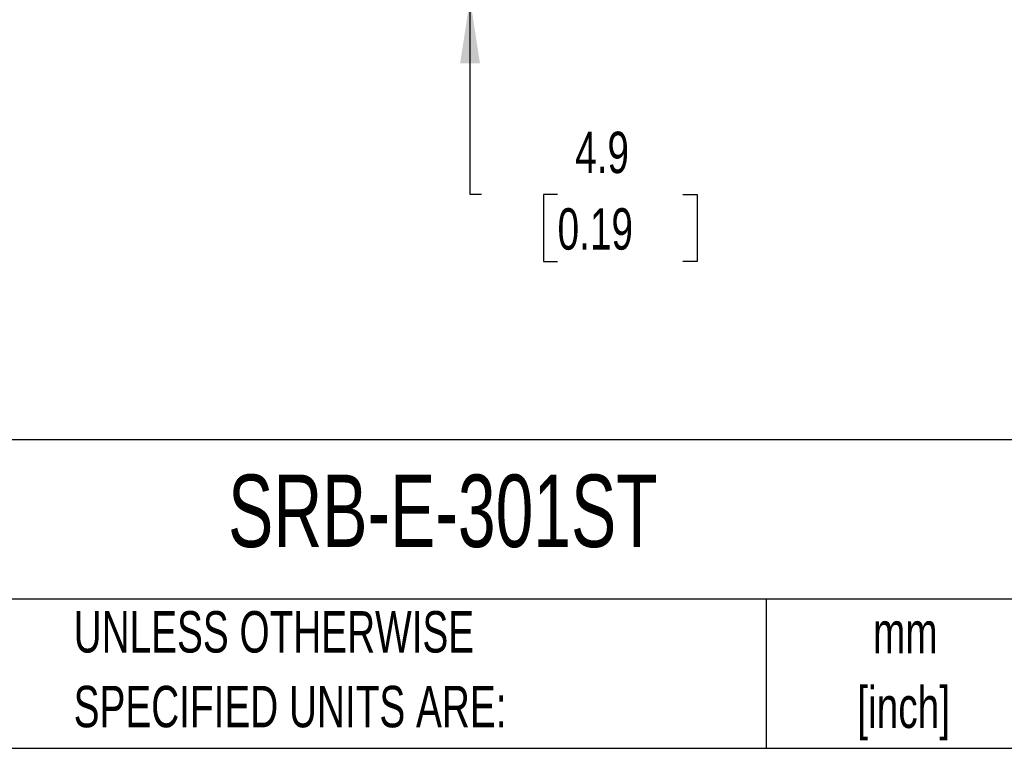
# Model space of a CAD drawing. Header units: millimetres. Extents: x 10 to 410, y 10 to 314.
# Tile 13 of 30: x 247 to 323, y 10 to 65. Entities that reach past the tile are written whole.
import ezdxf

# ---------------------------------------------------------------- set-up
doc = ezdxf.new("R2010")
doc.units = ezdxf.units.MM
doc.header["$LTSCALE"] = 1.5
doc.layers.add('DIMENSIONS', color=140, linetype='Continuous', lineweight=25)
doc.layers.add('TEXT', color=140, linetype='Continuous', lineweight=25)
doc.styles.add('SLDTEXTSTYLE0', font='TXT', dxfattribs={"width": 0.7})
doc.dimstyles.new('SLDDIMSTYLE1', dxfattribs={"dimtxt": 3.237012, "dimasz": 4.953, "dimexe": 0, "dimexo": 0.0625, "dimgap": 0.809253, "dimtad": 0, "dimtih": 1, "dimtoh": 1, "dimrnd": 1e-09, "dimzin": 12, "dimdsep": 46, "dimtxsty": 'SLDTEXTSTYLE0', "dimsah": 1, "dimcen": 0.09, "dimadec": 0, "dimazin": 3, "dimtfac": 1, "dimtmove": 0, "dimatfit": 0, "dimfxl": 0, "dimfrac": 2, "dimtolj": 1, "dimtzin": 12, "dimarcsym": 0})

# ---------------------------------------------------------------- blocks, each defined once
blk = doc.blocks.new('_D_5')
at = {"layer": 'DIMENSIONS'}
for p, q in [((281.813, 71.845), (281.813, 81.37)), ((270.414, 71.845), (286.576, 71.845)), ((274.741, 66.995), (286.576, 66.995)), ((281.813, 51.995), (281.813, 66.995)), ((282.69, 51.995), (281.813, 51.995)), ((288.525, 51.995), (287.438, 51.995)), ((287.438, 51.995), (287.438, 46.85)), ((298.145, 51.995), (299.232, 51.995)), ((299.232, 51.995), (299.232, 46.85)), ((287.438, 46.85), (288.525, 46.85)), ((299.232, 46.85), (298.145, 46.85))]:
    blk.add_line(p, q, dxfattribs=at)
for points in [[(281.813, 71.845), (282.575, 76.798), (281.051, 76.798)], [(281.813, 66.995), (281.051, 62.042), (282.575, 62.042)]]:
    blk.add_solid(points, dxfattribs=at)
at = {"layer": 'DIMENSIONS', "char_height": 3.175, "attachment_point": 1, "style": 'SLDTEXTSTYLE0'}
for s, insert in [('4.9', (289.872, 56.812)), ('0.19', (288.525, 50.943))]:
    blk.add_mtext(s, dxfattribs=dict(at, insert=insert))

msp = doc.modelspace()

# ---------------------------------------------------------------- linework, layer by layer
at = {"layer": 'TEXT'}
for p, q in [((409.575, 33.189), (9.525, 33.189)), ((409.575, 20.955), (9.525, 20.955)), ((304.536, 20.955), (304.536, 9.525)), ((9.525, 9.525), (409.575, 9.525))]:
    msp.add_line(p, q, dxfattribs=at)

# ---------------------------------------------------------------- texts
at = {"layer": 'TEXT', "style": 'SLDTEXTSTYLE0'}
for s, insert, char_height, attachment_point in [('SRB-E-301ST', (263.253, 30.514), 5.55625, 1), ('UNLESS OTHERWISE', (251.412, 20.046), 3.175, 1), ('mm', (315.196, 19.994), 3.175, 2), ('SPECIFIED UNITS ARE:', (251.412, 14.313), 3.175, 1), ('[inch]', (315.07, 14.26), 3.175, 2)]:
    msp.add_mtext(s, dxfattribs=dict(at, insert=insert, char_height=char_height, attachment_point=attachment_point))

# ---------------------------------------------------------------- dimensions: what is measured, and where the dimension line sits
at = {"layer": 'DIMENSIONS'}
dim = msp.add_linear_dim(base=(281.813, 71.845), p1=(272.836, 66.995), p2=(268.509, 71.845), angle=90, dimstyle='SLDDIMSTYLE1', dxfattribs=at)
dim.commit()
dim.dimension.update_dxf_attribs({"geometry": '_D_5', "text_midpoint": (281.813, 51.995), "dimtype": 160})

doc.saveas('drawing.dxf')
